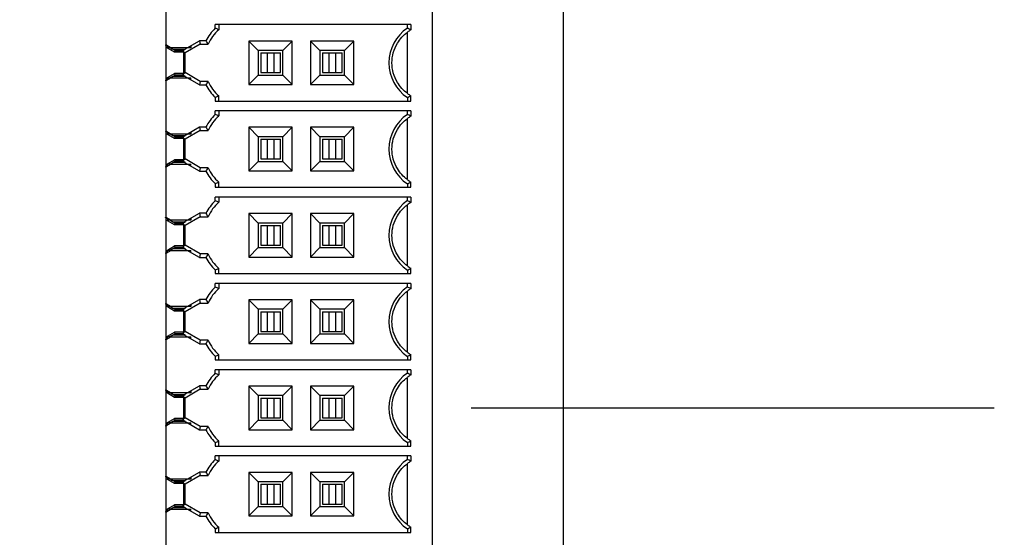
# Model space of a CAD drawing. Header units: inches. Extents: x 0 to 34, y 0 to 22.
# Tile 80 of 84: x 21.9 to 23.5, y 16.4 to 17.2. Entities that reach past the tile are written whole.
import ezdxf

# ---------------------------------------------------------------- set-up
doc = ezdxf.new("R2010")
doc.units = ezdxf.units.IN
doc.header["$LTSCALE"] = 1.87
doc.header["$MEASUREMENT"] = 0
doc.layers.get('0').update_dxf_attribs({"linetype": 'CONTINUOUS'})
doc.layers.add('DIMENSIONS', color=7, linetype='CONTINUOUS')
doc.styles.get("Standard").update_dxf_attribs({"font": 'txt', "width": 0.8})
doc.dimstyles.new('DIMSTYLE_2', dxfattribs={"dimtxt": 0.125, "dimasz": 0.18, "dimexe": 0.125, "dimexo": 0.0625, "dimgap": 0.03125, "dimtad": 0, "dimtih": 1, "dimtoh": 1, "dimdec": 3, "dimzin": 4, "dimdsep": 46, "dimtxsty": 'STANDARD', "dimblk": '_FILLED', "dimblk1": '_FILLED', "dimblk2": '_FILLED', "dimcen": 0.09, "dimadec": 0, "dimazin": 0, "dimtp": 0.001, "dimtm": 0.001, "dimtfac": 1, "dimtdec": 3, "dimtofl": 0, "dimtmove": 0, "dimatfit": 3, "dimldrblk": '_FILLED', "dimfxl": 1, "dimtolj": 1, "dimtzin": 4, "dimarcsym": 0})

# ---------------------------------------------------------------- blocks, each defined once
blk = doc.blocks.new('*D60')
at = {"layer": 'DIMENSIONS', "color": 2, "linetype": 'CONTINUOUS'}
blk.add_line((22.6331, 16.6019), (23.4677, 16.6019), dxfattribs=at)
at = {"layer": 'DIMENSIONS', "color": 2, "linetype": 'CONTINUOUS', "insert": (23.5302, 16.6644), "char_height": 0.125, "width": 1.325, "attachment_point": 1, "line_spacing_factor": 0.9}
blk.add_mtext('1.345{\\Ftxt.shx;\\W1.000000;\\H0.125000; }[34.17]', dxfattribs=at)
blk = doc.blocks.new('_FILLED')
at = {"color": 0, "linetype": 'BYBLOCK'}
blk.add_solid([(0, 0), (-1, 0.1736), (-1, -0.1736)], dxfattribs=at)
blk = doc.blocks.new('*D61')
at = {"layer": 'DIMENSIONS', "color": 2, "linetype": 'CONTINUOUS'}
blk.add_line((22.6346, 14.2236), (23.4677, 14.2236), dxfattribs=at)
at = {"layer": 'DIMENSIONS', "color": 2, "linetype": 'CONTINUOUS', "insert": (23.5302, 14.2861), "char_height": 0.125, "width": 1.325, "attachment_point": 1, "line_spacing_factor": 0.9}
blk.add_mtext('3.723{\\Ftxt.shx;\\W1.000000;\\H0.125000; }[94.58]', dxfattribs=at)
blk = doc.blocks.new('*D62')
at = {"layer": 'DIMENSIONS', "color": 2, "linetype": 'CONTINUOUS'}
blk.add_line((22.5268, 11.4206), (23.4677, 11.4206), dxfattribs=at)
at = {"layer": 'DIMENSIONS', "color": 2, "linetype": 'CONTINUOUS', "insert": (23.5302, 11.4831), "char_height": 0.125, "width": 1.425, "attachment_point": 1, "line_spacing_factor": 0.9}
blk.add_mtext('6.526{\\Ftxt.shx;\\W1.000000;\\H0.125000; }[165.77]', dxfattribs=at)
blk = doc.blocks.new('*D63')
at = {"layer": 'DIMENSIONS', "color": 2, "linetype": 'CONTINUOUS'}
blk.add_line((22.5132, 10.2151), (23.4677, 10.2151), dxfattribs=at)
at = {"layer": 'DIMENSIONS', "color": 2, "linetype": 'CONTINUOUS', "insert": (23.5302, 10.2776), "char_height": 0.125, "width": 1.425, "attachment_point": 1, "line_spacing_factor": 0.9}
blk.add_mtext('7.732{\\Ftxt.shx;\\W1.000000;\\H0.125000; }[196.39]', dxfattribs=at)
blk = doc.blocks.new('*D64')
at = {"layer": 'DIMENSIONS', "color": 2, "linetype": 'CONTINUOUS'}
blk.add_line((22.1992, 8.3707), (23.4677, 8.3707), dxfattribs=at)
at = {"layer": 'DIMENSIONS', "color": 2, "linetype": 'CONTINUOUS', "insert": (23.5302, 8.4332), "char_height": 0.125, "width": 1.425, "attachment_point": 1, "line_spacing_factor": 0.9}
blk.add_mtext('9.576{\\Ftxt.shx;\\W1.000000;\\H0.125000; }[243.24]', dxfattribs=at)
blk = doc.blocks.new('*D65')
at = {"layer": 'DIMENSIONS', "color": 2, "linetype": 'CONTINUOUS'}
blk.add_line((22.8302, 7.708), (23.4677, 7.708), dxfattribs=at)
at = {"layer": 'DIMENSIONS', "color": 2, "linetype": 'CONTINUOUS', "insert": (23.5302, 7.7705), "char_height": 0.125, "width": 1.525, "attachment_point": 1, "line_spacing_factor": 0.9}
blk.add_mtext('10.239{\\Ftxt.shx;\\W1.000000;\\H0.125000; }[260.07]', dxfattribs=at)
blk = doc.blocks.new('*D78')
at = {"layer": 'DIMENSIONS', "color": 2, "linetype": 'CONTINUOUS'}
blk.add_line((15.1757, 12.6978), (23.4677, 12.6978), dxfattribs=at)
at = {"layer": 'DIMENSIONS', "color": 2, "linetype": 'CONTINUOUS', "insert": (23.5302, 12.7603), "char_height": 0.125, "width": 1.425, "attachment_point": 1, "line_spacing_factor": 0.9}
blk.add_mtext('5.249{\\Ftxt.shx;\\W1.000000;\\H0.125000; }[133.33]', dxfattribs=at)

msp = doc.modelspace()

# ---------------------------------------------------------------- linework, layer by layer
at = {"color": 7, "linetype": 'CONTINUOUS'}
for p, q in [((22.7802, 7.147), (22.7802, 18.147)), ((22.1452, 17.1818), (22.1453, 17.1819)), ((22.1452, 17.1818), (22.1476, 17.1804)), ((22.1454, 17.1812), (22.1454, 17.1781)), ((22.1467, 17.1804), (22.1454, 17.1812)), ((22.1474, 17.1801), (22.1467, 17.1804)), ((22.1485, 17.1794), (22.1474, 17.1801)), ((22.1485, 17.1801), (22.1485, 17.177)), ((22.1528, 17.177), (22.1538, 17.1764)), ((22.1566, 17.1747), (22.1528, 17.1769)), ((22.154, 17.1767), (22.1541, 17.1769)), ((22.1723, 17.1728), (22.1992, 17.1883)), ((22.2005, 17.1828), (22.1763, 17.1688)), ((22.1853, 17.1803), (22.1853, 17.177)), ((22.1991, 17.1883), (22.2005, 17.1828)), ((22.1566, 17.1747), (22.1603, 17.1726)), ((22.1603, 17.1726), (22.1566, 17.1747)), ((22.174, 17.1698), (22.1723, 17.1728)), ((22.1735, 17.1726), (22.1771, 17.1747)), ((22.1742, 17.17), (22.1735, 17.1726)), ((22.1742, 17.1699), (22.1742, 17.17)), ((22.1763, 17.1688), (22.1742, 17.1699)), ((22.1485, 17.1259), (22.1485, 17.129)), ((22.1528, 17.1291), (22.1536, 17.1296)), ((22.1536, 17.1296), (22.1566, 17.1314)), ((22.154, 17.1293), (22.1541, 17.1291)), ((22.1566, 17.1314), (22.1603, 17.1335)), ((22.1603, 17.1335), (22.1566, 17.1314)), ((22.174, 17.1362), (22.1723, 17.1333)), ((22.1992, 17.1177), (22.1723, 17.1333)), ((22.1735, 17.1335), (22.1742, 17.1361)), ((22.1771, 17.1314), (22.1735, 17.1335)), ((22.1742, 17.1361), (22.1763, 17.1373)), ((22.1742, 17.1361), (22.1742, 17.1361)), ((22.2005, 17.1233), (22.1763, 17.1373)), ((22.1853, 17.1258), (22.1853, 17.129)), ((22.1476, 17.1256), (22.1452, 17.1242)), ((22.1452, 17.1242), (22.1453, 17.1241)), ((22.1454, 17.128), (22.1454, 17.1249)), ((22.1454, 17.1249), (22.1467, 17.1256)), ((22.1467, 17.1256), (22.1474, 17.126)), ((22.1474, 17.126), (22.1485, 17.1266)), ((22.2005, 17.1233), (22.1991, 17.1178)), ((22.1723, 17.035), (22.1992, 17.0506)), ((22.1991, 17.0505), (22.2005, 17.045)), ((22.1452, 17.044), (22.1453, 17.0441)), ((22.1452, 17.044), (22.1476, 17.0426)), ((22.1454, 17.0434), (22.1454, 17.0403)), ((22.1467, 17.0426), (22.1454, 17.0434)), ((22.1474, 17.0423), (22.1467, 17.0426)), ((22.1485, 17.0416), (22.1474, 17.0423)), ((22.1485, 17.0424), (22.1485, 17.0393)), ((22.1528, 17.0392), (22.1538, 17.0386)), ((22.1566, 17.0369), (22.1528, 17.0391)), ((22.154, 17.0389), (22.1541, 17.0391)), ((22.1566, 17.0369), (22.1603, 17.0348)), ((22.1603, 17.0348), (22.1566, 17.0369)), ((22.174, 17.032), (22.1723, 17.035)), ((22.1735, 17.0348), (22.1771, 17.0369)), ((22.1742, 17.0322), (22.1735, 17.0348)), ((22.2005, 17.045), (22.1763, 17.031)), ((22.1853, 17.0425), (22.1853, 17.0393)), ((22.1742, 17.0321), (22.1742, 17.0322)), ((22.1763, 17.031), (22.1742, 17.0321)), ((22.1476, 16.9878), (22.1452, 16.9864)), ((22.1454, 16.9902), (22.1454, 16.9871)), ((22.1454, 16.9871), (22.1467, 16.9878)), ((22.1467, 16.9878), (22.1474, 16.9882)), ((22.1474, 16.9882), (22.1485, 16.9889)), ((22.1485, 16.9881), (22.1485, 16.9912)), ((22.1528, 16.9914), (22.1538, 16.9919)), ((22.1538, 16.9919), (22.1566, 16.9936)), ((22.154, 16.9915), (22.1541, 16.9913)), ((22.1566, 16.9936), (22.1603, 16.9957)), ((22.1603, 16.9957), (22.1566, 16.9936)), ((22.174, 16.9984), (22.1723, 16.9955)), ((22.1992, 16.9799), (22.1723, 16.9955)), ((22.1735, 16.9957), (22.1742, 16.9983)), ((22.1771, 16.9936), (22.1735, 16.9957)), ((22.1742, 16.9983), (22.1763, 16.9995)), ((22.1742, 16.9983), (22.1742, 16.9983)), ((22.2005, 16.9855), (22.1763, 16.9995)), ((22.1853, 16.988), (22.1853, 16.9912)), ((22.1452, 16.9864), (22.1453, 16.9863)), ((22.2005, 16.9855), (22.1991, 16.98)), ((22.1723, 16.8972), (22.1992, 16.9128)), ((22.1991, 16.9127), (22.2005, 16.9072)), ((22.1452, 16.9062), (22.1453, 16.9064)), ((22.1452, 16.9062), (22.1476, 16.9048)), ((22.1454, 16.9056), (22.1454, 16.9025)), ((22.1467, 16.9048), (22.1454, 16.9056)), ((22.1474, 16.9045), (22.1467, 16.9048)), ((22.1485, 16.9038), (22.1474, 16.9045)), ((22.1485, 16.9046), (22.1485, 16.9015)), ((22.1528, 16.9014), (22.1536, 16.9009)), ((22.1566, 16.8991), (22.1528, 16.9013)), ((22.154, 16.9012), (22.1541, 16.9013)), ((22.1566, 16.8991), (22.1603, 16.897)), ((22.1603, 16.897), (22.1566, 16.8991)), ((22.174, 16.8942), (22.1723, 16.8972)), ((22.1735, 16.897), (22.1771, 16.8991)), ((22.1742, 16.8944), (22.1735, 16.897)), ((22.1742, 16.8943), (22.1742, 16.8944)), ((22.1763, 16.8932), (22.1742, 16.8943)), ((22.2005, 16.9072), (22.1763, 16.8932)), ((22.1853, 16.9047), (22.1853, 16.9015)), ((22.1742, 16.8605), (22.1763, 16.8617)), ((22.2005, 16.8477), (22.1763, 16.8617)), ((22.1476, 16.85), (22.1452, 16.8486)), ((22.1452, 16.8486), (22.1453, 16.8485)), ((22.1454, 16.8524), (22.1454, 16.8493)), ((22.1454, 16.8493), (22.1467, 16.85)), ((22.1467, 16.85), (22.1474, 16.8504)), ((22.1474, 16.8504), (22.1485, 16.8511)), ((22.1485, 16.8503), (22.1485, 16.8534)), ((22.1528, 16.8536), (22.1538, 16.8541)), ((22.1538, 16.8541), (22.1566, 16.8558)), ((22.154, 16.8537), (22.1541, 16.8536)), ((22.1566, 16.8558), (22.1603, 16.8579)), ((22.1603, 16.8579), (22.1566, 16.8558)), ((22.174, 16.8606), (22.1723, 16.8577)), ((22.1992, 16.8421), (22.1723, 16.8577)), ((22.1735, 16.8579), (22.1742, 16.8605)), ((22.1771, 16.8558), (22.1735, 16.8579)), ((22.1742, 16.8605), (22.1742, 16.8606)), ((22.1853, 16.8502), (22.1853, 16.8534)), ((22.2005, 16.8477), (22.1991, 16.8422)), ((22.1452, 16.7684), (22.1453, 16.7686)), ((22.1452, 16.7684), (22.1476, 16.7671)), ((22.1454, 16.7678), (22.1454, 16.7647)), ((22.1467, 16.767), (22.1454, 16.7678)), ((22.1474, 16.7667), (22.1467, 16.767)), ((22.1485, 16.7668), (22.1485, 16.7637)), ((22.1723, 16.7594), (22.1992, 16.775)), ((22.2005, 16.7694), (22.1763, 16.7554)), ((22.1853, 16.7669), (22.1853, 16.7637)), ((22.1991, 16.7749), (22.2005, 16.7694)), ((22.1485, 16.766), (22.1474, 16.7667)), ((22.1528, 16.7636), (22.1536, 16.7631)), ((22.1566, 16.7613), (22.1528, 16.7635)), ((22.154, 16.7634), (22.1541, 16.7635)), ((22.1566, 16.7613), (22.1603, 16.7592)), ((22.1603, 16.7592), (22.1566, 16.7613)), ((22.174, 16.7564), (22.1723, 16.7594)), ((22.1735, 16.7592), (22.1771, 16.7613)), ((22.1742, 16.7566), (22.1735, 16.7592)), ((22.1742, 16.7565), (22.1742, 16.7566)), ((22.1763, 16.7554), (22.1742, 16.7565)), ((22.1566, 16.718), (22.1603, 16.7201)), ((22.1603, 16.7201), (22.1566, 16.718)), ((22.174, 16.7229), (22.1723, 16.7199)), ((22.1992, 16.7043), (22.1723, 16.7199)), ((22.1735, 16.7201), (22.1742, 16.7227)), ((22.1771, 16.718), (22.1735, 16.7201)), ((22.1742, 16.7227), (22.1763, 16.7239)), ((22.1742, 16.7227), (22.1742, 16.7228)), ((22.2005, 16.7099), (22.1763, 16.7239)), ((22.1476, 16.7122), (22.1452, 16.7109)), ((22.1452, 16.7109), (22.1453, 16.7107)), ((22.1454, 16.7146), (22.1454, 16.7115)), ((22.1454, 16.7115), (22.1467, 16.7123)), ((22.1467, 16.7123), (22.1474, 16.7126)), ((22.1474, 16.7126), (22.1485, 16.7133)), ((22.1485, 16.7125), (22.1485, 16.7156)), ((22.1528, 16.7158), (22.1538, 16.7163)), ((22.1538, 16.7163), (22.1566, 16.718)), ((22.154, 16.7159), (22.1541, 16.7158)), ((22.1853, 16.7124), (22.1853, 16.7156)), ((22.2005, 16.7099), (22.1991, 16.7044)), ((22.1452, 16.6306), (22.1453, 16.6308)), ((22.1452, 16.6306), (22.1476, 16.6293)), ((22.1454, 16.63), (22.1454, 16.6269)), ((22.1467, 16.6292), (22.1454, 16.63)), ((22.1474, 16.6289), (22.1467, 16.6292)), ((22.1485, 16.6282), (22.1474, 16.6289)), ((22.1485, 16.629), (22.1485, 16.6259)), ((22.1528, 16.6258), (22.1536, 16.6253)), ((22.1566, 16.6235), (22.1528, 16.6257)), ((22.154, 16.6256), (22.1541, 16.6257)), ((22.1723, 16.6216), (22.1992, 16.6372)), ((22.2005, 16.6316), (22.1763, 16.6176)), ((22.1853, 16.6291), (22.1853, 16.6259)), ((22.1991, 16.6371), (22.2005, 16.6316)), ((22.1566, 16.6235), (22.1603, 16.6214)), ((22.1603, 16.6214), (22.1566, 16.6235)), ((22.174, 16.6186), (22.1723, 16.6216)), ((22.1735, 16.6214), (22.1771, 16.6235)), ((22.1742, 16.6188), (22.1735, 16.6214)), ((22.1763, 16.6176), (22.1742, 16.6188)), ((22.1742, 16.6187), (22.1742, 16.6188)), ((22.1528, 16.578), (22.1538, 16.5785)), ((22.1538, 16.5785), (22.1566, 16.5802)), ((22.154, 16.5781), (22.1541, 16.578)), ((22.1566, 16.5802), (22.1603, 16.5823)), ((22.1603, 16.5823), (22.1566, 16.5802)), ((22.174, 16.5851), (22.1723, 16.5821)), ((22.1992, 16.5665), (22.1723, 16.5821)), ((22.1735, 16.5823), (22.1742, 16.5849)), ((22.1771, 16.5802), (22.1735, 16.5823)), ((22.1742, 16.585), (22.1763, 16.5861)), ((22.1742, 16.5849), (22.1742, 16.585)), ((22.2005, 16.5721), (22.1763, 16.5861)), ((22.1476, 16.5744), (22.1452, 16.5731)), ((22.1452, 16.5731), (22.1453, 16.5729)), ((22.1454, 16.5768), (22.1454, 16.5737)), ((22.1454, 16.5737), (22.1467, 16.5745)), ((22.1467, 16.5745), (22.1474, 16.5748)), ((22.1474, 16.5748), (22.1485, 16.5755)), ((22.1485, 16.5747), (22.1485, 16.5778)), ((22.1853, 16.5746), (22.1853, 16.5778)), ((22.2005, 16.5721), (22.1991, 16.5666)), ((22.1452, 16.4929), (22.1453, 16.493)), ((22.1452, 16.4929), (22.1476, 16.4915)), ((22.1454, 16.4922), (22.1454, 16.4891)), ((22.1467, 16.4915), (22.1454, 16.4922)), ((22.1474, 16.4911), (22.1467, 16.4915)), ((22.1485, 16.4904), (22.1474, 16.4911)), ((22.1485, 16.4912), (22.1485, 16.4881)), ((22.1528, 16.488), (22.1536, 16.4875)), ((22.1566, 16.4857), (22.1528, 16.4879)), ((22.154, 16.4878), (22.1541, 16.4879)), ((22.1566, 16.4857), (22.1603, 16.4836)), ((22.1603, 16.4836), (22.1566, 16.4857)), ((22.1723, 16.4838), (22.1992, 16.4994)), ((22.1735, 16.4836), (22.1771, 16.4857)), ((22.2005, 16.4938), (22.1763, 16.4798)), ((22.1853, 16.4913), (22.1853, 16.4881)), ((22.1991, 16.4993), (22.2005, 16.4938)), ((22.174, 16.4809), (22.1723, 16.4838)), ((22.1742, 16.481), (22.1735, 16.4836)), ((22.1763, 16.4798), (22.1742, 16.481)), ((22.1742, 16.4809), (22.1742, 16.481)), ((22.1454, 16.439), (22.1454, 16.4359)), ((22.1467, 16.4367), (22.1474, 16.437)), ((22.1474, 16.437), (22.1485, 16.4377)), ((22.1485, 16.4369), (22.1485, 16.44)), ((22.1528, 16.4402), (22.1538, 16.4407)), ((22.1538, 16.4407), (22.1566, 16.4424)), ((22.154, 16.4403), (22.1541, 16.4402)), ((22.1566, 16.4424), (22.1603, 16.4445)), ((22.1603, 16.4445), (22.1566, 16.4424)), ((22.174, 16.4473), (22.1723, 16.4443)), ((22.1992, 16.4287), (22.1723, 16.4443)), ((22.1735, 16.4445), (22.1742, 16.4471)), ((22.1771, 16.4424), (22.1735, 16.4445)), ((22.1742, 16.4472), (22.1763, 16.4483)), ((22.1742, 16.4471), (22.1742, 16.4472)), ((22.2005, 16.4343), (22.1763, 16.4483)), ((22.1853, 16.4368), (22.1853, 16.44)), ((22.1476, 16.4367), (22.1452, 16.4353)), ((22.1452, 16.4353), (22.1453, 16.4351)), ((22.1454, 16.4359), (22.1467, 16.4367)), ((22.2005, 16.4343), (22.1991, 16.4288))]:
    msp.add_line(p, q, dxfattribs=at)
at = {"color": 6, "linetype": 'CONTINUOUS'}
for p, q in [((22.5706, 17.6353), (22.5706, 15.5684)), ((22.1454, 17.2618), (22.1454, 17.1821)), ((22.5367, 17.2141), (22.2246, 17.2141)), ((22.2246, 17.2082), (22.2246, 17.2141)), ((22.2301, 17.2141), (22.2301, 17.2059)), ((22.5312, 17.2085), (22.5312, 17.2141)), ((22.5367, 17.2141), (22.5367, 17.2055)), ((22.5312, 17.1043), (22.5312, 17.2018)), ((22.1454, 17.1821), (22.1541, 17.177)), ((22.1454, 17.1812), (22.1454, 17.1818)), ((22.1454, 17.1781), (22.1454, 17.128)), ((22.1596, 17.1699), (22.1454, 17.1781)), ((22.1535, 17.177), (22.1485, 17.177)), ((22.1853, 17.177), (22.1539, 17.177)), ((22.2096, 17.1883), (22.1991, 17.1883)), ((22.2005, 17.1828), (22.213, 17.1828)), ((22.3475, 17.1878), (22.278, 17.1878)), ((22.278, 17.1878), (22.278, 17.1183)), ((22.293, 17.1727), (22.278, 17.1878)), ((22.3475, 17.1878), (22.3324, 17.1727)), ((22.3475, 17.1183), (22.3475, 17.1878)), ((22.4459, 17.1878), (22.3764, 17.1878)), ((22.3764, 17.1878), (22.3764, 17.1183)), ((22.3915, 17.1727), (22.3764, 17.1878)), ((22.4459, 17.1878), (22.4308, 17.1727)), ((22.4459, 17.1183), (22.4459, 17.1878)), ((22.1566, 17.1747), (22.1756, 17.1747)), ((22.1596, 17.1699), (22.1603, 17.1726)), ((22.1742, 17.1699), (22.1596, 17.1699)), ((22.1603, 17.1726), (22.1723, 17.1726)), ((22.1742, 17.1361), (22.1742, 17.1699)), ((22.1763, 17.1373), (22.1763, 17.1688)), ((22.3324, 17.1727), (22.293, 17.1727)), ((22.293, 17.1727), (22.293, 17.1333)), ((22.297, 17.1688), (22.3285, 17.1688)), ((22.297, 17.1688), (22.297, 17.1373)), ((22.3075, 17.1688), (22.3075, 17.1373)), ((22.3179, 17.1688), (22.3179, 17.1373)), ((22.3285, 17.1373), (22.3285, 17.1688)), ((22.3324, 17.1333), (22.3324, 17.1727)), ((22.4308, 17.1727), (22.3915, 17.1727)), ((22.3915, 17.1727), (22.3915, 17.1333)), ((22.3954, 17.1688), (22.4269, 17.1688)), ((22.3954, 17.1688), (22.3954, 17.1373)), ((22.406, 17.1688), (22.406, 17.1373)), ((22.4164, 17.1688), (22.4164, 17.1373)), ((22.4269, 17.1373), (22.4269, 17.1688)), ((22.4308, 17.1333), (22.4308, 17.1727)), ((22.1454, 17.128), (22.1596, 17.1361)), ((22.1541, 17.129), (22.1454, 17.124)), ((22.1485, 17.129), (22.1853, 17.129)), ((22.1756, 17.1314), (22.1566, 17.1314)), ((22.1742, 17.1361), (22.1596, 17.1361)), ((22.1603, 17.1335), (22.1596, 17.1361)), ((22.1723, 17.1335), (22.1603, 17.1335)), ((22.278, 17.1183), (22.293, 17.1333)), ((22.293, 17.1333), (22.3324, 17.1333)), ((22.297, 17.1373), (22.3285, 17.1373)), ((22.3475, 17.1183), (22.3324, 17.1333)), ((22.3764, 17.1183), (22.3915, 17.1333)), ((22.3915, 17.1333), (22.4308, 17.1333)), ((22.3954, 17.1373), (22.4269, 17.1373)), ((22.4459, 17.1183), (22.4308, 17.1333)), ((22.1454, 17.1242), (22.1454, 17.1249)), ((22.1454, 17.124), (22.1454, 17.0443)), ((22.1991, 17.1178), (22.2096, 17.1178)), ((22.213, 17.1233), (22.2005, 17.1233)), ((22.278, 17.1183), (22.3475, 17.1183)), ((22.3764, 17.1183), (22.4459, 17.1183)), ((22.2246, 17.0978), (22.2246, 17.092)), ((22.2301, 17.092), (22.2301, 17.1002)), ((22.5312, 17.0975), (22.5312, 17.092)), ((22.5367, 17.092), (22.5367, 17.1005)), ((22.2246, 17.092), (22.5367, 17.092)), ((22.5367, 17.0763), (22.2246, 17.0763)), ((22.2246, 17.0704), (22.2246, 17.0763)), ((22.2301, 17.0763), (22.2301, 17.0681)), ((22.5312, 17.0707), (22.5312, 17.0763)), ((22.5367, 17.0763), (22.5367, 17.0678)), ((22.2096, 17.0505), (22.1991, 17.0505)), ((22.3475, 17.05), (22.278, 17.05)), ((22.278, 17.05), (22.278, 16.9805)), ((22.293, 17.0349), (22.278, 17.05)), ((22.3475, 17.05), (22.3324, 17.0349)), ((22.3475, 16.9805), (22.3475, 17.05)), ((22.4459, 17.05), (22.3764, 17.05)), ((22.3764, 17.05), (22.3764, 16.9805)), ((22.3915, 17.0349), (22.3764, 17.05)), ((22.4459, 17.05), (22.4308, 17.0349)), ((22.4459, 16.9805), (22.4459, 17.05)), ((22.5312, 16.9665), (22.5312, 17.064)), ((22.1454, 17.0443), (22.1541, 17.0393)), ((22.1454, 17.0434), (22.1454, 17.044)), ((22.1454, 17.0403), (22.1454, 16.9902)), ((22.1596, 17.0321), (22.1454, 17.0403)), ((22.1535, 17.0393), (22.1485, 17.0393)), ((22.1853, 17.0393), (22.1539, 17.0393)), ((22.1566, 17.0369), (22.1756, 17.0369)), ((22.1596, 17.0321), (22.1603, 17.0348)), ((22.1603, 17.0348), (22.1723, 17.0348)), ((22.2005, 17.045), (22.213, 17.045)), ((22.3324, 17.0349), (22.293, 17.0349)), ((22.293, 17.0349), (22.293, 16.9956)), ((22.3324, 16.9956), (22.3324, 17.0349)), ((22.4308, 17.0349), (22.3915, 17.0349)), ((22.3915, 17.0349), (22.3915, 16.9956)), ((22.4308, 16.9956), (22.4308, 17.0349)), ((22.1742, 17.0321), (22.1596, 17.0321)), ((22.1742, 16.9983), (22.1742, 17.0321)), ((22.1763, 16.9995), (22.1763, 17.031)), ((22.297, 17.031), (22.3285, 17.031)), ((22.297, 17.031), (22.297, 16.9995)), ((22.3075, 17.031), (22.3075, 16.9995)), ((22.3179, 17.031), (22.3179, 16.9995)), ((22.3285, 16.9995), (22.3285, 17.031)), ((22.3954, 17.031), (22.4269, 17.031)), ((22.3954, 17.031), (22.3954, 16.9995)), ((22.406, 17.031), (22.406, 16.9995)), ((22.4164, 17.031), (22.4164, 16.9995)), ((22.4269, 16.9995), (22.4269, 17.031)), ((22.1454, 16.9902), (22.1596, 16.9983)), ((22.1541, 16.9912), (22.1454, 16.9862)), ((22.1454, 16.9864), (22.1454, 16.9871)), ((22.1535, 16.9912), (22.1485, 16.9912)), ((22.1539, 16.9912), (22.1853, 16.9912)), ((22.1756, 16.9936), (22.1566, 16.9936)), ((22.1742, 16.9983), (22.1596, 16.9983)), ((22.1603, 16.9957), (22.1596, 16.9983)), ((22.1723, 16.9957), (22.1603, 16.9957)), ((22.278, 16.9805), (22.293, 16.9956)), ((22.293, 16.9956), (22.3324, 16.9956)), ((22.297, 16.9995), (22.3285, 16.9995)), ((22.3475, 16.9805), (22.3324, 16.9956)), ((22.3764, 16.9805), (22.3915, 16.9956)), ((22.3915, 16.9956), (22.4308, 16.9956)), ((22.3954, 16.9995), (22.4269, 16.9995)), ((22.4459, 16.9805), (22.4308, 16.9956)), ((22.1454, 16.9862), (22.1454, 16.9065)), ((22.1991, 16.98), (22.2096, 16.98)), ((22.213, 16.9855), (22.2005, 16.9855)), ((22.278, 16.9805), (22.3475, 16.9805)), ((22.3764, 16.9805), (22.4459, 16.9805)), ((22.2246, 16.96), (22.2246, 16.9542)), ((22.2301, 16.9542), (22.2301, 16.9624)), ((22.5312, 16.9597), (22.5312, 16.9542)), ((22.5367, 16.9542), (22.5367, 16.9627)), ((22.2246, 16.9542), (22.5367, 16.9542)), ((22.5367, 16.9385), (22.2246, 16.9385)), ((22.2246, 16.9327), (22.2246, 16.9385)), ((22.2301, 16.9385), (22.2301, 16.9303)), ((22.5312, 16.9329), (22.5312, 16.9385)), ((22.5312, 16.8287), (22.5312, 16.9262)), ((22.5367, 16.9385), (22.5367, 16.93)), ((22.2096, 16.9127), (22.1991, 16.9127)), ((22.3475, 16.9122), (22.278, 16.9122)), ((22.278, 16.9122), (22.278, 16.8427)), ((22.293, 16.8971), (22.278, 16.9122)), ((22.3475, 16.9122), (22.3324, 16.8971)), ((22.3475, 16.8427), (22.3475, 16.9122)), ((22.4459, 16.9122), (22.3764, 16.9122)), ((22.3764, 16.9122), (22.3764, 16.8427)), ((22.3915, 16.8971), (22.3764, 16.9122)), ((22.4459, 16.9122), (22.4308, 16.8971)), ((22.4459, 16.8427), (22.4459, 16.9122)), ((22.1454, 16.9065), (22.1541, 16.9015)), ((22.1454, 16.9056), (22.1454, 16.9062)), ((22.1454, 16.9025), (22.1454, 16.8524)), ((22.1596, 16.8943), (22.1454, 16.9025)), ((22.1853, 16.9015), (22.1485, 16.9015)), ((22.1566, 16.8991), (22.1756, 16.8991)), ((22.1596, 16.8943), (22.1603, 16.897)), ((22.1742, 16.8943), (22.1596, 16.8943)), ((22.1603, 16.897), (22.1723, 16.897)), ((22.1742, 16.8606), (22.1742, 16.8943)), ((22.1763, 16.8617), (22.1763, 16.8932)), ((22.2005, 16.9072), (22.213, 16.9072)), ((22.3324, 16.8971), (22.293, 16.8971)), ((22.293, 16.8971), (22.293, 16.8578)), ((22.297, 16.8932), (22.3285, 16.8932)), ((22.297, 16.8932), (22.297, 16.8617)), ((22.3075, 16.8932), (22.3075, 16.8617)), ((22.3179, 16.8932), (22.3179, 16.8617)), ((22.3285, 16.8617), (22.3285, 16.8932)), ((22.3324, 16.8578), (22.3324, 16.8971)), ((22.4308, 16.8971), (22.3915, 16.8971)), ((22.3915, 16.8971), (22.3915, 16.8578)), ((22.3954, 16.8932), (22.4269, 16.8932)), ((22.3954, 16.8932), (22.3954, 16.8617)), ((22.406, 16.8932), (22.406, 16.8617)), ((22.4164, 16.8932), (22.4164, 16.8617)), ((22.4269, 16.8617), (22.4269, 16.8932)), ((22.4308, 16.8578), (22.4308, 16.8971)), ((22.297, 16.8617), (22.3285, 16.8617)), ((22.3954, 16.8617), (22.4269, 16.8617)), ((22.1454, 16.8524), (22.1596, 16.8606)), ((22.1541, 16.8534), (22.1454, 16.8484)), ((22.1454, 16.8486), (22.1454, 16.8493)), ((22.1454, 16.8484), (22.1454, 16.7687)), ((22.1535, 16.8534), (22.1485, 16.8534)), ((22.1539, 16.8534), (22.1853, 16.8534)), ((22.1756, 16.8558), (22.1566, 16.8558)), ((22.1742, 16.8606), (22.1596, 16.8606)), ((22.1603, 16.8579), (22.1596, 16.8606)), ((22.1723, 16.8579), (22.1603, 16.8579)), ((22.213, 16.8477), (22.2005, 16.8477)), ((22.278, 16.8427), (22.293, 16.8578)), ((22.293, 16.8578), (22.3324, 16.8578)), ((22.3475, 16.8427), (22.3324, 16.8578)), ((22.3764, 16.8427), (22.3915, 16.8578)), ((22.3915, 16.8578), (22.4308, 16.8578)), ((22.4459, 16.8427), (22.4308, 16.8578)), ((22.1991, 16.8422), (22.2096, 16.8422)), ((22.278, 16.8427), (22.3475, 16.8427)), ((22.3764, 16.8427), (22.4459, 16.8427)), ((22.2246, 16.8222), (22.2246, 16.8164)), ((22.2246, 16.8164), (22.5367, 16.8164)), ((22.2301, 16.8164), (22.2301, 16.8246)), ((22.5312, 16.8219), (22.5312, 16.8164)), ((22.5367, 16.8164), (22.5367, 16.8249)), ((22.5367, 16.8007), (22.2246, 16.8007)), ((22.2246, 16.7949), (22.2246, 16.8007)), ((22.2301, 16.8007), (22.2301, 16.7925)), ((22.5312, 16.7952), (22.5312, 16.8007)), ((22.5367, 16.8007), (22.5367, 16.7922)), ((22.5312, 16.6909), (22.5312, 16.7884)), ((22.1454, 16.7687), (22.1541, 16.7637)), ((22.1454, 16.7678), (22.1454, 16.7684)), ((22.2096, 16.7749), (22.1991, 16.7749)), ((22.2005, 16.7694), (22.213, 16.7694)), ((22.3475, 16.7744), (22.278, 16.7744)), ((22.278, 16.7744), (22.278, 16.7049)), ((22.293, 16.7593), (22.278, 16.7744)), ((22.3475, 16.7744), (22.3324, 16.7593)), ((22.3475, 16.7049), (22.3475, 16.7744)), ((22.4459, 16.7744), (22.3764, 16.7744)), ((22.3764, 16.7744), (22.3764, 16.7049)), ((22.3915, 16.7593), (22.3764, 16.7744)), ((22.4459, 16.7744), (22.4308, 16.7593)), ((22.4459, 16.7049), (22.4459, 16.7744)), ((22.1454, 16.7647), (22.1454, 16.7146)), ((22.1596, 16.7565), (22.1454, 16.7647)), ((22.1853, 16.7637), (22.1485, 16.7637)), ((22.1566, 16.7613), (22.1756, 16.7613)), ((22.1596, 16.7565), (22.1603, 16.7592)), ((22.1742, 16.7565), (22.1596, 16.7565)), ((22.1603, 16.7592), (22.1723, 16.7592)), ((22.1742, 16.7228), (22.1742, 16.7565)), ((22.1763, 16.7239), (22.1763, 16.7554)), ((22.3324, 16.7593), (22.293, 16.7593)), ((22.293, 16.7593), (22.293, 16.72)), ((22.297, 16.7554), (22.3285, 16.7554)), ((22.297, 16.7554), (22.297, 16.7239)), ((22.3075, 16.7554), (22.3075, 16.7239)), ((22.3179, 16.7554), (22.3179, 16.7239)), ((22.3285, 16.7239), (22.3285, 16.7554)), ((22.3324, 16.72), (22.3324, 16.7593)), ((22.4308, 16.7593), (22.3915, 16.7593)), ((22.3915, 16.7593), (22.3915, 16.72)), ((22.3954, 16.7554), (22.4269, 16.7554)), ((22.3954, 16.7554), (22.3954, 16.7239)), ((22.406, 16.7554), (22.406, 16.7239)), ((22.4164, 16.7554), (22.4164, 16.7239)), ((22.4269, 16.7239), (22.4269, 16.7554)), ((22.4308, 16.72), (22.4308, 16.7593)), ((22.1454, 16.7146), (22.1596, 16.7228)), ((22.1742, 16.7228), (22.1596, 16.7228)), ((22.1603, 16.7201), (22.1596, 16.7228)), ((22.1723, 16.7201), (22.1603, 16.7201)), ((22.278, 16.7049), (22.293, 16.72)), ((22.293, 16.72), (22.3324, 16.72)), ((22.297, 16.7239), (22.3285, 16.7239)), ((22.3475, 16.7049), (22.3324, 16.72)), ((22.3764, 16.7049), (22.3915, 16.72)), ((22.3915, 16.72), (22.4308, 16.72)), ((22.3954, 16.7239), (22.4269, 16.7239)), ((22.4459, 16.7049), (22.4308, 16.72)), ((22.1541, 16.7156), (22.1454, 16.7106)), ((22.1454, 16.7108), (22.1454, 16.7115)), ((22.1454, 16.7106), (22.1454, 16.6309)), ((22.1535, 16.7156), (22.1485, 16.7156)), ((22.1539, 16.7156), (22.1853, 16.7156)), ((22.1756, 16.718), (22.1566, 16.718)), ((22.1991, 16.7044), (22.2096, 16.7044)), ((22.213, 16.7099), (22.2005, 16.7099)), ((22.278, 16.7049), (22.3475, 16.7049)), ((22.3764, 16.7049), (22.4459, 16.7049)), ((22.2246, 16.6844), (22.2246, 16.6786)), ((22.2246, 16.6786), (22.5367, 16.6786)), ((22.2301, 16.6786), (22.2301, 16.6868)), ((22.5312, 16.6841), (22.5312, 16.6786)), ((22.5367, 16.6786), (22.5367, 16.6871)), ((22.5367, 16.6629), (22.2246, 16.6629)), ((22.2246, 16.6571), (22.2246, 16.6629)), ((22.2301, 16.6629), (22.2301, 16.6547)), ((22.5312, 16.6574), (22.5312, 16.6629)), ((22.5367, 16.6629), (22.5367, 16.6544)), ((22.5312, 16.5531), (22.5312, 16.6506)), ((22.1454, 16.6309), (22.1541, 16.6259)), ((22.1454, 16.63), (22.1454, 16.6306)), ((22.1454, 16.6269), (22.1454, 16.5768)), ((22.1596, 16.6187), (22.1454, 16.6269)), ((22.1853, 16.6259), (22.1485, 16.6259)), ((22.2096, 16.6371), (22.1991, 16.6371)), ((22.2005, 16.6316), (22.213, 16.6316)), ((22.3475, 16.6366), (22.278, 16.6366)), ((22.278, 16.6366), (22.278, 16.5671)), ((22.293, 16.6215), (22.278, 16.6366)), ((22.3475, 16.6366), (22.3324, 16.6215)), ((22.3475, 16.5671), (22.3475, 16.6366)), ((22.4459, 16.6366), (22.3764, 16.6366)), ((22.3764, 16.6366), (22.3764, 16.5671)), ((22.3915, 16.6215), (22.3764, 16.6366)), ((22.4459, 16.6366), (22.4308, 16.6215)), ((22.4459, 16.5671), (22.4459, 16.6366)), ((22.1566, 16.6235), (22.1756, 16.6235)), ((22.1596, 16.6187), (22.1603, 16.6214)), ((22.1742, 16.6187), (22.1596, 16.6187)), ((22.1603, 16.6214), (22.1723, 16.6214)), ((22.1742, 16.585), (22.1742, 16.6187)), ((22.1763, 16.5861), (22.1763, 16.6176)), ((22.3324, 16.6215), (22.293, 16.6215)), ((22.293, 16.6215), (22.293, 16.5822)), ((22.297, 16.6176), (22.3285, 16.6176)), ((22.297, 16.6176), (22.297, 16.5861)), ((22.3075, 16.6176), (22.3075, 16.5861)), ((22.3179, 16.6176), (22.3179, 16.5861)), ((22.3285, 16.5861), (22.3285, 16.6176)), ((22.3324, 16.5822), (22.3324, 16.6215)), ((22.4308, 16.6215), (22.3915, 16.6215)), ((22.3915, 16.6215), (22.3915, 16.5822)), ((22.3954, 16.6176), (22.4269, 16.6176)), ((22.3954, 16.6176), (22.3954, 16.5861)), ((22.406, 16.6176), (22.406, 16.5861)), ((22.4164, 16.6176), (22.4164, 16.5861)), ((22.4269, 16.5861), (22.4269, 16.6176)), ((22.4308, 16.5822), (22.4308, 16.6215)), ((22.1454, 16.5768), (22.1596, 16.585)), ((22.1756, 16.5802), (22.1566, 16.5802)), ((22.1742, 16.585), (22.1596, 16.585)), ((22.1603, 16.5823), (22.1596, 16.585)), ((22.1723, 16.5823), (22.1603, 16.5823)), ((22.278, 16.5671), (22.293, 16.5822)), ((22.293, 16.5822), (22.3324, 16.5822)), ((22.297, 16.5861), (22.3285, 16.5861)), ((22.3475, 16.5671), (22.3324, 16.5822)), ((22.3764, 16.5671), (22.3915, 16.5822)), ((22.3915, 16.5822), (22.4308, 16.5822)), ((22.3954, 16.5861), (22.4269, 16.5861)), ((22.4459, 16.5671), (22.4308, 16.5822)), ((22.1541, 16.5778), (22.1454, 16.5728)), ((22.1454, 16.573), (22.1454, 16.5737)), ((22.1454, 16.5728), (22.1454, 16.4931)), ((22.1535, 16.5778), (22.1485, 16.5778)), ((22.1539, 16.5778), (22.1853, 16.5778)), ((22.1991, 16.5666), (22.2096, 16.5666)), ((22.213, 16.5721), (22.2005, 16.5721)), ((22.278, 16.5671), (22.3475, 16.5671)), ((22.3764, 16.5671), (22.4459, 16.5671)), ((22.2301, 16.5408), (22.2301, 16.549)), ((22.5367, 16.5408), (22.5367, 16.5493)), ((22.2246, 16.5466), (22.2246, 16.5408)), ((22.2246, 16.5408), (22.5367, 16.5408)), ((22.5312, 16.5463), (22.5312, 16.5408)), ((22.5367, 16.5251), (22.2246, 16.5251)), ((22.2246, 16.5193), (22.2246, 16.5251)), ((22.2301, 16.5251), (22.2301, 16.5169)), ((22.5312, 16.5196), (22.5312, 16.5251)), ((22.5367, 16.5251), (22.5367, 16.5166)), ((22.5312, 16.4153), (22.5312, 16.5128)), ((22.1454, 16.4931), (22.1541, 16.4881)), ((22.1454, 16.4922), (22.1454, 16.4928)), ((22.1454, 16.4891), (22.1454, 16.439)), ((22.1596, 16.4809), (22.1454, 16.4891)), ((22.1853, 16.4881), (22.1485, 16.4881)), ((22.1566, 16.4857), (22.1756, 16.4857)), ((22.2096, 16.4993), (22.1991, 16.4993)), ((22.2005, 16.4938), (22.213, 16.4938)), ((22.3475, 16.4988), (22.278, 16.4988)), ((22.278, 16.4988), (22.278, 16.4293)), ((22.293, 16.4837), (22.278, 16.4988)), ((22.3475, 16.4988), (22.3324, 16.4837)), ((22.3475, 16.4293), (22.3475, 16.4988)), ((22.4459, 16.4988), (22.3764, 16.4988)), ((22.3764, 16.4988), (22.3764, 16.4293)), ((22.3915, 16.4837), (22.3764, 16.4988)), ((22.4459, 16.4988), (22.4308, 16.4837)), ((22.4459, 16.4293), (22.4459, 16.4988)), ((22.1596, 16.4809), (22.1603, 16.4836)), ((22.1742, 16.4809), (22.1596, 16.4809)), ((22.1603, 16.4836), (22.1723, 16.4836)), ((22.1742, 16.4472), (22.1742, 16.4809)), ((22.1763, 16.4483), (22.1763, 16.4798)), ((22.3324, 16.4837), (22.293, 16.4837)), ((22.293, 16.4837), (22.293, 16.4444)), ((22.297, 16.4798), (22.3285, 16.4798)), ((22.297, 16.4798), (22.297, 16.4483)), ((22.3075, 16.4798), (22.3075, 16.4483)), ((22.3179, 16.4798), (22.3179, 16.4483)), ((22.3285, 16.4483), (22.3285, 16.4798)), ((22.3324, 16.4444), (22.3324, 16.4837)), ((22.4308, 16.4837), (22.3915, 16.4837)), ((22.3915, 16.4837), (22.3915, 16.4444)), ((22.3954, 16.4798), (22.4269, 16.4798)), ((22.3954, 16.4798), (22.3954, 16.4483)), ((22.406, 16.4798), (22.406, 16.4483)), ((22.4164, 16.4798), (22.4164, 16.4483)), ((22.4269, 16.4483), (22.4269, 16.4798)), ((22.4308, 16.4444), (22.4308, 16.4837)), ((22.1454, 16.439), (22.1596, 16.4472)), ((22.1541, 16.44), (22.1454, 16.435)), ((22.1535, 16.44), (22.1485, 16.44)), ((22.1539, 16.44), (22.1853, 16.44)), ((22.1756, 16.4424), (22.1566, 16.4424)), ((22.1742, 16.4472), (22.1596, 16.4472)), ((22.1603, 16.4445), (22.1596, 16.4472)), ((22.1723, 16.4445), (22.1603, 16.4445)), ((22.278, 16.4293), (22.293, 16.4444)), ((22.293, 16.4444), (22.3324, 16.4444)), ((22.297, 16.4483), (22.3285, 16.4483)), ((22.3475, 16.4293), (22.3324, 16.4444)), ((22.3764, 16.4293), (22.3915, 16.4444)), ((22.3915, 16.4444), (22.4308, 16.4444)), ((22.3954, 16.4483), (22.4269, 16.4483)), ((22.4459, 16.4293), (22.4308, 16.4444)), ((22.1454, 16.4352), (22.1454, 16.4359)), ((22.1454, 16.435), (22.1454, 16.3553)), ((22.1991, 16.4288), (22.2096, 16.4288)), ((22.213, 16.4343), (22.2005, 16.4343)), ((22.278, 16.4293), (22.3475, 16.4293)), ((22.3764, 16.4293), (22.4459, 16.4293)), ((22.2246, 16.4088), (22.2246, 16.403)), ((22.2301, 16.403), (22.2301, 16.4112)), ((22.5312, 16.4086), (22.5312, 16.403)), ((22.5367, 16.403), (22.5367, 16.4115)), ((22.2246, 16.403), (22.5367, 16.403))]:
    msp.add_line(p, q, dxfattribs=at)
for centre, radius, start, end in [((22.2773, 17.153), 0.0763, 133.6717, 152.5192), ((22.0802, 16.8707), 0.3671, 65.9138, 66.8445), ((22.5686, 17.153), 0.0669, 123.9745, 236.0255), ((22.4057, 16.9724), 0.2674, 60.6673, 62.0014), ((22.2773, 17.153), 0.0709, 131.8103, 155.1697), ((22.5686, 17.153), 0.0615, 121.3061, 127.4807), ((22.4475, 17.3326), 0.2783, 211.2473, 212.5725), ((22.4475, 16.9735), 0.2783, 147.4275, 148.7527), ((22.2773, 17.153), 0.0763, 207.4808, 226.3283), ((22.2773, 17.153), 0.0709, 204.8303, 228.1897), ((22.0802, 17.4354), 0.3671, 293.1555, 294.0862), ((22.5686, 17.153), 0.0615, 232.5193, 238.6939), ((22.4057, 17.3336), 0.2674, 297.9986, 299.3327), ((22.2773, 17.0152), 0.0763, 133.6717, 152.5192), ((22.2773, 17.0152), 0.0709, 131.8103, 155.1697), ((22.0802, 16.7329), 0.3671, 65.9138, 66.8445), ((22.5686, 17.0152), 0.0669, 123.9745, 236.0255), ((22.4057, 16.8346), 0.2674, 60.6673, 62.0014), ((22.5686, 17.0152), 0.0615, 121.3061, 127.4807), ((22.4475, 17.1948), 0.2783, 211.2473, 212.5725), ((22.4475, 16.8357), 0.2783, 147.4275, 148.7527), ((22.2773, 17.0152), 0.0763, 207.4808, 226.3283), ((22.2773, 17.0152), 0.0709, 204.8303, 228.1897), ((22.0802, 17.2976), 0.3671, 293.1555, 294.0862), ((22.5686, 17.0152), 0.0615, 232.5193, 238.6939), ((22.4057, 17.1958), 0.2674, 297.9986, 299.3327), ((22.2773, 16.8774), 0.0763, 133.6717, 152.5192), ((22.2773, 16.8774), 0.0709, 131.8103, 155.1697), ((22.0802, 16.5951), 0.3671, 65.9138, 66.8445), ((22.5686, 16.8774), 0.0669, 123.9745, 236.0255), ((22.4057, 16.6968), 0.2674, 60.6673, 62.0014), ((22.5686, 16.8774), 0.0615, 121.3061, 127.4807), ((22.4475, 17.057), 0.2783, 211.2473, 212.5725), ((22.4475, 16.6979), 0.2783, 147.4275, 148.7527), ((22.2773, 16.8774), 0.0709, 204.8303, 228.1897), ((22.2773, 16.8774), 0.0763, 207.4808, 226.3283), ((22.0802, 17.1598), 0.3671, 293.1555, 294.0862), ((22.5686, 16.8774), 0.0615, 232.5193, 238.6939), ((22.4057, 17.058), 0.2674, 297.9986, 299.3327), ((22.2773, 16.7396), 0.0763, 133.6717, 152.5192), ((22.2773, 16.7396), 0.0709, 131.8103, 155.1697), ((22.0802, 16.4573), 0.3671, 65.9138, 66.8445), ((22.5686, 16.7396), 0.0669, 123.9745, 236.0255), ((22.4057, 16.559), 0.2674, 60.6673, 62.0014), ((22.5686, 16.7396), 0.0615, 121.3061, 127.4807), ((22.4475, 16.9192), 0.2783, 211.2473, 212.5725), ((22.4475, 16.5601), 0.2783, 147.4275, 148.7527), ((22.2773, 16.7396), 0.0763, 207.4808, 226.3283), ((22.2773, 16.7396), 0.0709, 204.8303, 228.1897), ((22.5686, 16.7396), 0.0615, 232.5193, 238.6939), ((22.0802, 17.022), 0.3671, 293.1555, 294.0862), ((22.4057, 16.9203), 0.2674, 297.9986, 299.3327), ((22.2773, 16.6019), 0.0763, 133.6717, 152.5192), ((22.0802, 16.3195), 0.3671, 65.9138, 66.8445), ((22.5686, 16.6019), 0.0669, 123.9745, 236.0255), ((22.4057, 16.4212), 0.2674, 60.6673, 62.0014), ((22.2773, 16.6019), 0.0709, 131.8103, 155.1697), ((22.5686, 16.6019), 0.0615, 121.3061, 127.4807), ((22.4475, 16.7814), 0.2783, 211.2473, 212.5725), ((22.4475, 16.4223), 0.2783, 147.4275, 148.7527), ((22.2773, 16.6019), 0.0763, 207.4808, 226.3283), ((22.2773, 16.6019), 0.0709, 204.8303, 228.1897), ((22.0802, 16.8842), 0.3671, 293.1555, 294.0862), ((22.5686, 16.6019), 0.0615, 232.5193, 238.6939), ((22.4057, 16.7825), 0.2674, 297.9986, 299.3327), ((22.2773, 16.4641), 0.0763, 133.6717, 152.5192), ((22.2773, 16.4641), 0.0709, 131.8103, 155.1697), ((22.0802, 16.1817), 0.3671, 65.9138, 66.8445), ((22.5686, 16.4641), 0.0669, 123.9745, 236.0255), ((22.4057, 16.2835), 0.2674, 60.6673, 62.0014), ((22.5686, 16.4641), 0.0615, 121.3061, 127.4807), ((22.4475, 16.6436), 0.2783, 211.2473, 212.5725), ((22.4475, 16.2845), 0.2783, 147.4275, 148.7527), ((22.2773, 16.4641), 0.0763, 207.4808, 226.3283), ((22.2773, 16.4641), 0.0709, 204.8303, 228.1897), ((22.0802, 16.7464), 0.3671, 293.1555, 294.0862), ((22.5686, 16.4641), 0.0615, 232.5193, 238.6939), ((22.4057, 16.6447), 0.2674, 297.9986, 299.3327)]:
    msp.add_arc(centre, radius, start, end, dxfattribs=at)
at = {"color": 7, "linetype": 'CONTINUOUS'}
for centre, radius, start, end in [((22.093, 17.086), 0.1088, 60.3364, 61.0769), ((22.0848, 17.0717), 0.1252, 60.0043, 60.3445), ((22.0757, 17.056), 0.1435, 59.522, 60.0002), ((22.3465, 17.4944), 0.3718, 238.781, 239.2926), ((22.3752, 16.7637), 0.4277, 120.7337, 121.3373), ((22.093, 17.22), 0.1087, 298.9232, 299.6642), ((22.0848, 17.2343), 0.1253, 299.6561, 299.9962), ((22.0757, 17.2502), 0.1436, 300.0003, 300.4782), ((22.093, 16.9482), 0.1088, 60.3364, 61.0769), ((22.0848, 16.9339), 0.1252, 60.0043, 60.3445), ((22.0757, 16.9182), 0.1435, 59.522, 60.0002), ((22.3465, 17.3566), 0.3718, 238.781, 239.2926), ((22.093, 17.0822), 0.1087, 298.9232, 299.6642), ((22.0848, 17.0966), 0.1253, 299.6561, 299.9962), ((22.0757, 17.1124), 0.1436, 300.0003, 300.4782), ((22.3752, 16.6259), 0.4277, 120.7337, 121.3373), ((22.093, 16.8104), 0.1088, 60.3364, 61.0769), ((22.0848, 16.7961), 0.1252, 60.0043, 60.3445), ((22.0757, 16.7804), 0.1435, 59.522, 60.0002), ((22.352, 17.228), 0.3825, 238.7525, 239.2876), ((22.093, 16.9444), 0.1087, 298.9232, 299.6642), ((22.0848, 16.9588), 0.1253, 299.6561, 299.9962), ((22.0757, 16.9746), 0.1436, 300.0003, 300.4782), ((22.3752, 16.4882), 0.4277, 120.7337, 121.3373), ((22.093, 16.6726), 0.1088, 60.3364, 61.0769), ((22.0848, 16.6583), 0.1252, 60.0043, 60.3445), ((22.0757, 16.6426), 0.1435, 59.522, 60.0002), ((22.352, 17.0902), 0.3825, 238.7525, 239.2876), ((22.093, 16.8066), 0.1087, 298.9232, 299.6642), ((22.0848, 16.821), 0.1253, 299.6561, 299.9962), ((22.0757, 16.8368), 0.1436, 300.0003, 300.4782), ((22.3752, 16.3504), 0.4277, 120.7337, 121.3373), ((22.093, 16.5349), 0.1088, 60.3364, 61.0769), ((22.0848, 16.5205), 0.1252, 60.0043, 60.3445), ((22.0757, 16.5048), 0.1435, 59.522, 60.0002), ((22.352, 16.9524), 0.3825, 238.7525, 239.2876), ((22.3752, 16.2126), 0.4277, 120.7337, 121.3373), ((22.093, 16.6688), 0.1087, 298.9232, 299.6642), ((22.0848, 16.6832), 0.1253, 299.6561, 299.9962), ((22.0757, 16.699), 0.1436, 300.0003, 300.4782), ((22.093, 16.3971), 0.1088, 60.3364, 61.0769), ((22.0848, 16.3827), 0.1252, 60.0043, 60.3445), ((22.0757, 16.367), 0.1435, 59.522, 60.0002), ((22.352, 16.8146), 0.3825, 238.7525, 239.2876), ((22.0848, 16.5454), 0.1253, 299.6561, 299.9962), ((22.0757, 16.5612), 0.1436, 300.0003, 300.4782), ((22.3752, 16.0748), 0.4277, 120.7337, 121.3373), ((22.093, 16.531), 0.1087, 298.9232, 299.6642)]:
    msp.add_arc(centre, radius, start, end, dxfattribs=at)
at = {"color": 6, "linetype": 'CONTINUOUS'}
for points in [[(22.5312, 17.1043), (22.5248, 17.1089), (22.5117, 17.1231), (22.5034, 17.153), (22.5117, 17.1829), (22.5248, 17.1971), (22.5312, 17.2018)], [(22.5312, 16.9665), (22.5248, 16.9711), (22.5117, 16.9853), (22.5034, 17.0152), (22.5117, 17.0452), (22.5248, 17.0593), (22.5312, 17.064)], [(22.5312, 16.8287), (22.5248, 16.8333), (22.5117, 16.8475), (22.5034, 16.8774), (22.5117, 16.9074), (22.5248, 16.9215), (22.5312, 16.9262)], [(22.5312, 16.6909), (22.5248, 16.6955), (22.5117, 16.7097), (22.5034, 16.7397), (22.5117, 16.7696), (22.5248, 16.7837), (22.5312, 16.7884)], [(22.5312, 16.5531), (22.5248, 16.5578), (22.5117, 16.5719), (22.5034, 16.6019), (22.5117, 16.6318), (22.5248, 16.646), (22.5312, 16.6506)], [(22.5312, 16.4153), (22.5248, 16.42), (22.5117, 16.4341), (22.5034, 16.4641), (22.5117, 16.494), (22.5248, 16.5082), (22.5312, 16.5128)]]:
    msp.add_open_spline(points, degree=3, knots=[0, 0, 0, 0, 0.211895, 0.500048, 0.788119, 1, 1, 1, 1], dxfattribs=at)

# ---------------------------------------------------------------- dimensions: what is measured, and where the dimension line sits
at = {"layer": 'DIMENSIONS', "color": 2, "linetype": 'CONTINUOUS'}
for feature_location, offset, origin, picture, middle in [((15.1757, 12.6978), (8.292, 0), (15.1132, 17.947), '*D78', (24.2427, 12.6978)), ((22.1992, 8.3707), (1.2684, 0), (22.1367, 17.947), '*D64', (24.2427, 8.3707)), ((22.5132, 10.2151), (0.9545, 0), (22.4507, 17.947), '*D63', (24.2427, 10.2151)), ((22.5268, 11.4206), (0.9409, 0), (22.4643, 17.947), '*D62', (24.2427, 11.4206)), ((22.6331, 16.6019), (0.8346, 0), (22.5706, 17.947), '*D60', (24.1927, 16.6019)), ((22.6346, 14.2236), (0.8331, 0), (22.5721, 17.947), '*D61', (24.1927, 14.2236)), ((22.8302, 7.708), (0.6375, 0), (22.7677, 17.947), '*D65', (24.2927, 7.708))]:
    dim = msp.add_ordinate_dim(feature_location=feature_location, offset=offset, dtype=0, origin=origin, dimstyle='DIMSTYLE_2', dxfattribs=at)
    dim.commit()
    dim.dimension.update_dxf_attribs({"geometry": picture, "text_midpoint": middle})

doc.saveas('drawing.dxf')
